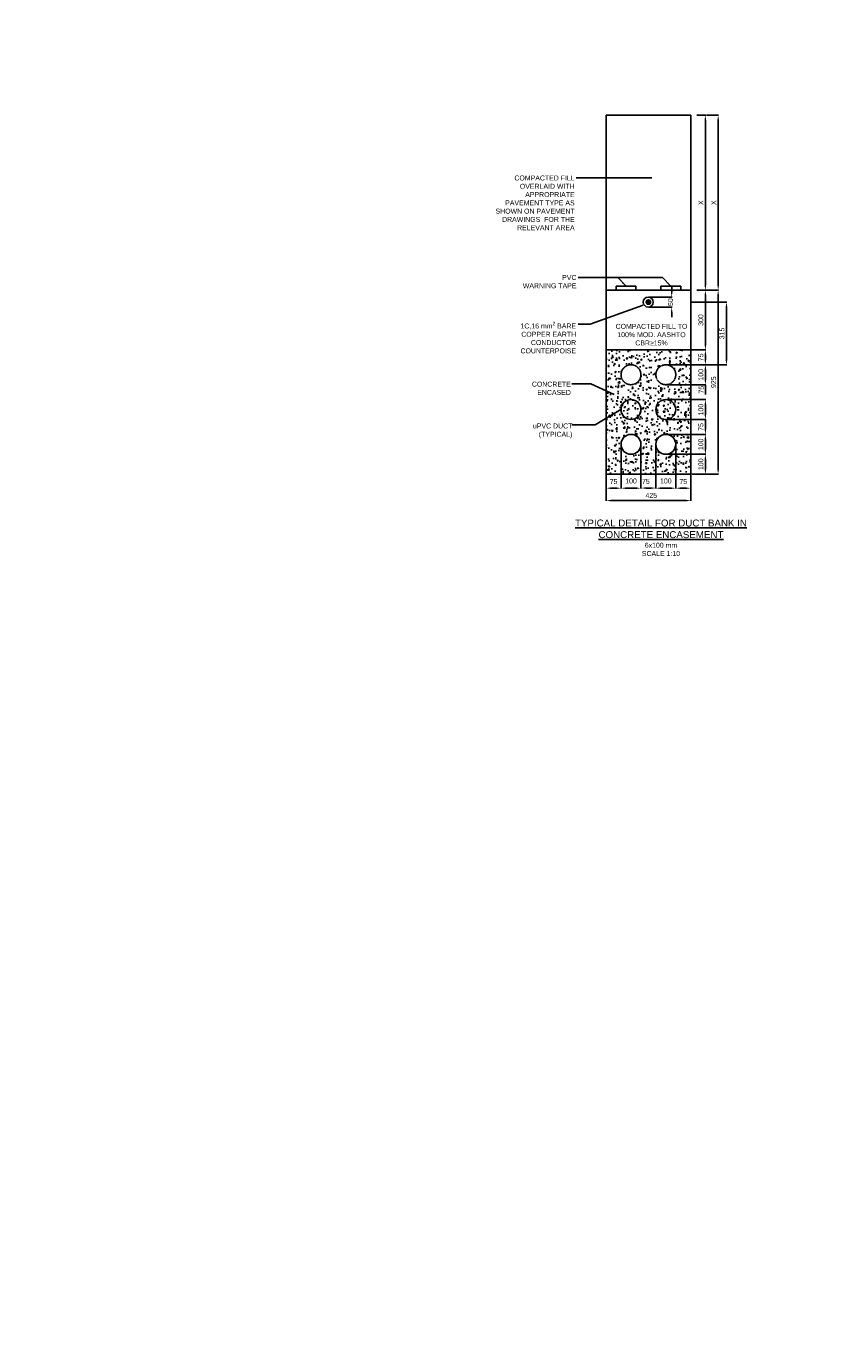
# Model space of a CAD drawing. Header units: metres. Extents: x -4024927 to 10167049, y -539908 to 13839353.
# Tile 71 of 211: x 1377695 to 1381662, y -126878 to -120247. Entities that reach past the tile are written whole.
import ezdxf

# ---------------------------------------------------------------- set-up
doc = ezdxf.new("R2010")
doc.units = ezdxf.units.M
doc.linetypes.add('CONTIUOUS', pattern=[0])
doc.linetypes.add('DASHED', pattern=[0.75, 0.5, -0.25])
for name, color, linetype in [('B-3-E-AF09$0$e-anno-daro', 40, 'Continuous'), ('B-3-E-AF09$0$E-ANNO-T080', 2, 'Continuous'), ('B-3-E-AF09$0$e-anno-t175', 214, 'Continuous'), ('B-3-E-AF09$0$E-DETL-DIM', 1, 'Continuous'), ('B-3-E-AF09$0$E-DETL-PATT', 10, 'Continuous'), ('B-3-E-AF09$0$EL2', 2, 'Continuous'), ('B-3-E-AF09$0$EL3', 3, 'Continuous'), ('B-3-E-AF09$0$EL4', 4, 'Continuous'), ('B-3-E-AF09$0$EL7', 7, 'Continuous'), ('EL-AGLI-EQUP-PAPI-N-RefEdit0', 1, 'CONTIUOUS')]:
    doc.layers.add(name, color=color, linetype=linetype)
doc.styles.add('Arial', font='arial.ttf')
doc.styles.add('B-3-E-AF09$0$E175', font='verdana.ttf', dxfattribs={"height": 400.001})
doc.styles.add('B-3-E-AF09$0$L100', font='arial.ttf')
doc.dimstyles.new('B-3-E-AF09$0$E-DETAIL', dxfattribs={"dimtxt": 200, "dimasz": 175, "dimexe": 0.18, "dimexo": 0.5, "dimgap": 50, "dimtad": 1, "dimdec": 0, "dimlfac": 0.1, "dimzin": 0, "dimdsep": 46, "dimtxsty": 'B-3-E-AF09$0$L100', "dimcen": 0, "dimadec": 0, "dimazin": 0, "dimtfac": 1, "dimtdec": 0, "dimtofl": 0, "dimtmove": 2, "dimatfit": 3, "dimfxl": 1, "dimtolj": 1, "dimtzin": 0, "dimarcsym": 0})

# ---------------------------------------------------------------- blocks, each defined once
blk = doc.blocks.new('*D270')
at = {"layer": 'B-3-E-AF09$0$E-DETL-DIM', "color": 2, "linetype": 'Continuous', "lineweight": -2, "transparency": 16777216}
for p, q in [((1381063.8, -121573.1), (1381109.4, -121573.1)), ((1381107.6, -121848.1), (1381107.6, -121598.1)), ((1381038.8, -121873.1), (1381109.4, -121873.1))]:
    blk.add_line(p, q, dxfattribs=at)
at = {"layer": 'B-3-E-AF09$0$E-DETL-DIM', "color": 2, "linetype": 'Continuous', "transparency": 16777216}
for points in [[(1381103.5, -121598.1), (1381111.8, -121598.1), (1381107.6, -121573.1)], [(1381103.5, -121848.1), (1381111.8, -121848.1), (1381107.6, -121873.1)]]:
    blk.add_solid(points, dxfattribs=at)
at = {"layer": 'Defpoints', "color": 0, "linetype": 'Continuous', "transparency": 16777216}
for p in [(1381058.8, -121573.1), (1381107.6, -121573.1), (1381033.8, -121873.1, 132.2)]:
    blk.add_point(p, dxfattribs=at)
at = {"layer": 'B-3-E-AF09$0$E-DETL-DIM', "color": 2, "linetype": 'Continuous', "transparency": 16777216, "insert": (1381084.9, -121723.1), "char_height": 25, "attachment_point": 5, "rotation": 90, "style": 'Arial'}
blk.add_mtext('\\A1;300', dxfattribs=at)
blk = doc.blocks.new('*D271')
at = {"layer": 'B-3-E-AF09$0$E-DETL-DIM', "color": 2, "linetype": 'Continuous', "lineweight": -2, "transparency": 16777216}
for p, q in [((1380913.8, -121948.1), (1381109.4, -121948.1)), ((1381107.6, -121973.1), (1381107.6, -122023.1)), ((1380913.8, -122048.1), (1381109.4, -122048.1))]:
    blk.add_line(p, q, dxfattribs=at)
at = {"layer": 'B-3-E-AF09$0$E-DETL-DIM', "color": 2, "linetype": 'Continuous', "transparency": 16777216}
for points in [[(1381103.5, -121973.1), (1381111.8, -121973.1), (1381107.6, -121948.1)], [(1381103.5, -122023.1), (1381111.8, -122023.1), (1381107.6, -122048.1)]]:
    blk.add_solid(points, dxfattribs=at)
at = {"layer": 'Defpoints', "color": 0, "linetype": 'Continuous', "transparency": 16777216}
for p in [(1380908.8, -121948.1), (1380908.8, -122048.1), (1381107.6, -122048.1)]:
    blk.add_point(p, dxfattribs=at)
at = {"layer": 'B-3-E-AF09$0$E-DETL-DIM', "color": 2, "linetype": 'Continuous', "transparency": 16777216, "insert": (1381084.9, -121998.1), "char_height": 25, "attachment_point": 5, "rotation": 90, "style": 'Arial'}
blk.add_mtext('\\A1;100', dxfattribs=at)
blk = doc.blocks.new('*D272')
at = {"layer": 'B-3-E-AF09$0$E-DETL-DIM', "color": 2, "linetype": 'Continuous', "lineweight": -2, "transparency": 16777216}
for p, q in [((1381107.6, -122023.1), (1381107.6, -121998.1)), ((1380913.8, -122048.1), (1381109.4, -122048.1)), ((1380913.8, -122123.1), (1381109.4, -122123.1)), ((1381107.6, -122148.1), (1381107.6, -122173.1))]:
    blk.add_line(p, q, dxfattribs=at)
at = {"layer": 'B-3-E-AF09$0$E-DETL-DIM', "color": 2, "linetype": 'Continuous', "transparency": 16777216}
for points in [[(1381103.5, -122023.1), (1381111.8, -122023.1), (1381107.6, -122048.1)], [(1381103.5, -122148.1), (1381111.8, -122148.1), (1381107.6, -122123.1)]]:
    blk.add_solid(points, dxfattribs=at)
at = {"layer": 'Defpoints', "color": 0, "linetype": 'Continuous', "transparency": 16777216}
for p in [(1380908.8, -122048.1, 132.2), (1381107.6, -122048.1), (1380908.8, -122123.1)]:
    blk.add_point(p, dxfattribs=at)
at = {"layer": 'B-3-E-AF09$0$E-DETL-DIM', "color": 2, "linetype": 'Continuous', "transparency": 16777216, "insert": (1381087.1, -122073.1), "char_height": 25, "attachment_point": 5, "rotation": 90, "style": 'Arial'}
blk.add_mtext('\\A1;75', dxfattribs=at)
blk = doc.blocks.new('*D273')
at = {"layer": 'B-3-E-AF09$0$E-DETL-DIM', "color": 2, "linetype": 'Continuous', "lineweight": -2, "transparency": 16777216}
for p, q in [((1381038.8, -121873.1), (1381109.4, -121873.1)), ((1380913.8, -121948.1), (1381109.4, -121948.1)), ((1381107.6, -121923.1), (1381107.6, -121898.1))]:
    blk.add_line(p, q, dxfattribs=at)
at = {"layer": 'B-3-E-AF09$0$E-DETL-DIM', "color": 2, "linetype": 'Continuous', "transparency": 16777216}
for points in [[(1381103.5, -121898.1), (1381111.8, -121898.1), (1381107.6, -121873.1)], [(1381103.5, -121923.1), (1381111.8, -121923.1), (1381107.6, -121948.1)]]:
    blk.add_solid(points, dxfattribs=at)
at = {"layer": 'Defpoints', "color": 0, "linetype": 'Continuous', "transparency": 16777216}
for p in [(1381033.8, -121873.1), (1381107.6, -121873.1), (1380908.8, -121948.1, 132.2)]:
    blk.add_point(p, dxfattribs=at)
at = {"layer": 'B-3-E-AF09$0$E-DETL-DIM', "color": 2, "linetype": 'Continuous', "transparency": 16777216, "insert": (1381084.9, -121910.6), "char_height": 25, "attachment_point": 5, "rotation": 90, "style": 'Arial'}
blk.add_mtext('\\A1;75', dxfattribs=at)
blk = doc.blocks.new('*D274')
at = {"layer": 'B-3-E-AF09$0$E-DETL-DIM', "color": 2, "linetype": 'Continuous', "lineweight": -2, "transparency": 16777216}
for p, q in [((1381112.4, -120693.3), (1381173.6, -120693.3)), ((1381171.8, -120718.3), (1381171.8, -121548.1)), ((1381102.8, -121573.1), (1381173.6, -121573.1))]:
    blk.add_line(p, q, dxfattribs=at)
at = {"layer": 'B-3-E-AF09$0$E-DETL-DIM', "color": 2, "linetype": 'Continuous', "transparency": 16777216}
for points in [[(1381167.7, -120718.3), (1381176, -120718.3), (1381171.8, -120693.3)], [(1381167.7, -121548.1), (1381176, -121548.1), (1381171.8, -121573.1)]]:
    blk.add_solid(points, dxfattribs=at)
at = {"layer": 'Defpoints', "color": 0, "linetype": 'Continuous', "transparency": 16777216}
for p in [(1381107.4, -120693.3), (1381097.8, -121573.1), (1381171.8, -121573.1)]:
    blk.add_point(p, dxfattribs=at)
at = {"layer": 'B-3-E-AF09$0$E-DETL-DIM', "color": 2, "linetype": 'Continuous', "transparency": 16777216, "insert": (1381149.3, -121133.2), "char_height": 25, "attachment_point": 5, "rotation": 90, "style": 'Arial'}
blk.add_mtext('\\A1;X', dxfattribs=at)
blk = doc.blocks.new('*D275')
at = {"layer": 'B-3-E-AF09$0$E-DETL-DIM', "color": 2, "linetype": 'Continuous', "lineweight": -2, "transparency": 16777216}
for p, q in [((1381063.8, -120693.3), (1381109.2, -120693.3)), ((1381107.4, -120718.3), (1381107.4, -121548.1)), ((1381063.8, -121573.1), (1381109.2, -121573.1))]:
    blk.add_line(p, q, dxfattribs=at)
at = {"layer": 'B-3-E-AF09$0$E-DETL-DIM', "color": 2, "linetype": 'Continuous', "transparency": 16777216}
for points in [[(1381103.2, -120718.3), (1381111.5, -120718.3), (1381107.4, -120693.3)], [(1381103.2, -121548.1), (1381111.5, -121548.1), (1381107.4, -121573.1)]]:
    blk.add_solid(points, dxfattribs=at)
at = {"layer": 'Defpoints', "color": 0, "linetype": 'Continuous', "transparency": 16777216}
for p in [(1381058.8, -120693.3, 264.4), (1381058.8, -121573.1), (1381107.4, -121573.1)]:
    blk.add_point(p, dxfattribs=at)
at = {"layer": 'B-3-E-AF09$0$E-DETL-DIM', "color": 2, "linetype": 'Continuous', "transparency": 16777216, "insert": (1381084.9, -121133.2), "char_height": 25, "attachment_point": 5, "rotation": 90, "style": 'Arial'}
blk.add_mtext('\\A1;X', dxfattribs=at)
blk = doc.blocks.new('*D276')
at = {"layer": 'B-3-E-AF09$0$E-DETL-DIM', "color": 2, "linetype": 'Continuous', "lineweight": -2, "transparency": 16777216}
for p, q in [((1381063.8, -121573.1), (1381173.6, -121573.1)), ((1381171.8, -122472.9), (1381171.8, -121598.1)), ((1381038.8, -122497.9), (1381173.6, -122497.9))]:
    blk.add_line(p, q, dxfattribs=at)
at = {"layer": 'B-3-E-AF09$0$E-DETL-DIM', "color": 2, "linetype": 'Continuous', "transparency": 16777216}
for points in [[(1381167.6, -121598.1), (1381176, -121598.1), (1381171.8, -121573.1)], [(1381167.6, -122472.9), (1381176, -122472.9), (1381171.8, -122497.9)]]:
    blk.add_solid(points, dxfattribs=at)
at = {"layer": 'Defpoints', "color": 0, "linetype": 'Continuous', "transparency": 16777216}
for p in [(1381058.8, -121573.1), (1381171.8, -121573.1), (1381033.8, -122497.9, 264.4)]:
    blk.add_point(p, dxfattribs=at)
at = {"layer": 'B-3-E-AF09$0$E-DETL-DIM', "color": 2, "linetype": 'Continuous', "transparency": 16777216, "insert": (1381149, -122035.5), "char_height": 25, "attachment_point": 5, "rotation": 90, "style": 'Arial'}
blk.add_mtext('\\A1;925', dxfattribs=at)
blk = doc.blocks.new('*D277')
at = {"layer": 'B-3-E-AF09$0$E-DETL-DIM', "color": 2, "linetype": 'Continuous', "lineweight": -2, "transparency": 16777216}
for p, q in [((1380913.8, -122123.1), (1381109.4, -122123.1)), ((1381107.6, -122148.1), (1381107.6, -122198.1)), ((1380913.8, -122223.1), (1381109.4, -122223.1))]:
    blk.add_line(p, q, dxfattribs=at)
at = {"layer": 'B-3-E-AF09$0$E-DETL-DIM', "color": 2, "linetype": 'Continuous', "transparency": 16777216}
for points in [[(1381103.5, -122148.1), (1381111.8, -122148.1), (1381107.6, -122123.1)], [(1381103.5, -122198.1), (1381111.8, -122198.1), (1381107.6, -122223.1)]]:
    blk.add_solid(points, dxfattribs=at)
at = {"layer": 'Defpoints', "color": 0, "linetype": 'Continuous', "transparency": 16777216}
for p in [(1380908.8, -122123.1), (1380908.8, -122223.1), (1381107.6, -122223.1)]:
    blk.add_point(p, dxfattribs=at)
at = {"layer": 'B-3-E-AF09$0$E-DETL-DIM', "color": 2, "linetype": 'Continuous', "transparency": 16777216, "insert": (1381084.9, -122173.1), "char_height": 25, "attachment_point": 5, "rotation": 90, "style": 'Arial'}
blk.add_mtext('\\A1;100', dxfattribs=at)
blk = doc.blocks.new('*D278')
at = {"layer": 'B-3-E-AF09$0$E-DETL-DIM', "color": 2, "linetype": 'Continuous', "lineweight": -2, "transparency": 16777216}
for p, q in [((1380858.8, -122350.1), (1380858.8, -122570.2)), ((1380958.8, -122348.5), (1380958.8, -122570.2)), ((1380933.8, -122568.4), (1380883.8, -122568.4))]:
    blk.add_line(p, q, dxfattribs=at)
at = {"layer": 'B-3-E-AF09$0$E-DETL-DIM', "color": 2, "linetype": 'Continuous', "transparency": 16777216}
for points in [[(1380883.8, -122564.2), (1380883.8, -122572.6), (1380858.8, -122568.4)], [(1380933.8, -122564.2), (1380933.8, -122572.6), (1380958.8, -122568.4)]]:
    blk.add_solid(points, dxfattribs=at)
at = {"layer": 'Defpoints', "color": 0, "linetype": 'Continuous', "transparency": 16777216}
for p in [(1380858.8, -122345.1, 132.2), (1380958.8, -122343.5, 132.2), (1380858.8, -122568.4)]:
    blk.add_point(p, dxfattribs=at)
at = {"layer": 'B-3-E-AF09$0$E-DETL-DIM', "color": 2, "linetype": 'Continuous', "transparency": 16777216, "insert": (1380908.8, -122532.2), "char_height": 25, "attachment_point": 5, "style": 'Arial'}
blk.add_mtext('\\A1;100', dxfattribs=at)
blk = doc.blocks.new('*D279')
at = {"layer": 'B-3-E-AF09$0$E-DETL-DIM', "color": 2, "linetype": 'Continuous', "lineweight": -2, "transparency": 16777216}
for p, q in [((1380608.7, -122348.6), (1380608.7, -122570.2)), ((1380683.8, -122498.6), (1380683.8, -122570.2)), ((1380658.8, -122568.4), (1380633.7, -122568.4))]:
    blk.add_line(p, q, dxfattribs=at)
at = {"layer": 'B-3-E-AF09$0$E-DETL-DIM', "color": 2, "linetype": 'Continuous', "transparency": 16777216}
for points in [[(1380633.7, -122564.2), (1380633.7, -122572.6), (1380608.7, -122568.4)], [(1380658.8, -122564.2), (1380658.8, -122572.6), (1380683.8, -122568.4)]]:
    blk.add_solid(points, dxfattribs=at)
at = {"layer": 'Defpoints', "color": 0, "linetype": 'Continuous', "transparency": 16777216}
for p in [(1380608.7, -122343.6, 132.2), (1380683.8, -122493.6), (1380608.7, -122568.4)]:
    blk.add_point(p, dxfattribs=at)
at = {"layer": 'B-3-E-AF09$0$E-DETL-DIM', "color": 2, "linetype": 'Continuous', "transparency": 16777216, "insert": (1380646.2, -122535.3), "char_height": 25, "attachment_point": 5, "style": 'Arial'}
blk.add_mtext('\\A1;75', dxfattribs=at)
blk = doc.blocks.new('*D280')
at = {"layer": 'B-3-E-AF09$0$E-DETL-DIM', "color": 2, "linetype": 'Continuous', "lineweight": -2, "transparency": 16777216}
for p, q in [((1380683.8, -122350.1), (1380683.8, -122570.2)), ((1380783.8, -122348.6), (1380783.8, -122570.2)), ((1380758.8, -122568.4), (1380708.8, -122568.4))]:
    blk.add_line(p, q, dxfattribs=at)
at = {"layer": 'B-3-E-AF09$0$E-DETL-DIM', "color": 2, "linetype": 'Continuous', "transparency": 16777216}
for points in [[(1380708.8, -122564.2), (1380708.8, -122572.6), (1380683.8, -122568.4)], [(1380758.8, -122564.2), (1380758.8, -122572.6), (1380783.8, -122568.4)]]:
    blk.add_solid(points, dxfattribs=at)
at = {"layer": 'Defpoints', "color": 0, "linetype": 'Continuous', "transparency": 16777216}
for p in [(1380683.8, -122345.1, 132.2), (1380783.8, -122343.6, 132.2), (1380683.8, -122568.4)]:
    blk.add_point(p, dxfattribs=at)
at = {"layer": 'B-3-E-AF09$0$E-DETL-DIM', "color": 2, "linetype": 'Continuous', "transparency": 16777216, "insert": (1380733.8, -122532.2), "char_height": 25, "attachment_point": 5, "style": 'Arial'}
blk.add_mtext('\\A1;100', dxfattribs=at)
blk = doc.blocks.new('*D281')
at = {"layer": 'B-3-E-AF09$0$E-DETL-DIM', "color": 2, "linetype": 'Continuous', "lineweight": -2, "transparency": 16777216}
for p, q in [((1380783.7, -122347.9), (1380783.7, -122569.5)), ((1380858.7, -122347.9), (1380858.7, -122569.5)), ((1380833.7, -122567.7), (1380808.7, -122567.7))]:
    blk.add_line(p, q, dxfattribs=at)
at = {"layer": 'B-3-E-AF09$0$E-DETL-DIM', "color": 2, "linetype": 'Continuous', "transparency": 16777216}
for points in [[(1380808.7, -122563.6), (1380808.7, -122571.9), (1380783.7, -122567.7)], [(1380833.7, -122563.6), (1380833.7, -122571.9), (1380858.7, -122567.7)]]:
    blk.add_solid(points, dxfattribs=at)
at = {"layer": 'Defpoints', "color": 0, "linetype": 'Continuous', "transparency": 16777216}
for p in [(1380783.7, -122342.9, 132.2), (1380858.7, -122342.9), (1380783.7, -122567.7)]:
    blk.add_point(p, dxfattribs=at)
at = {"layer": 'B-3-E-AF09$0$E-DETL-DIM', "color": 2, "linetype": 'Continuous', "transparency": 16777216, "insert": (1380808.7, -122534.4), "char_height": 25, "attachment_point": 5, "style": 'Arial'}
blk.add_mtext('\\A1;75', dxfattribs=at)
blk = doc.blocks.new('*D282')
at = {"layer": 'B-3-E-AF09$0$E-DETL-DIM', "color": 2, "linetype": 'Continuous', "lineweight": -2, "transparency": 16777216}
for p, q in [((1380913.8, -122223.1), (1381109.4, -122223.1)), ((1381107.6, -122272.9), (1381107.6, -122248.1)), ((1380913.8, -122297.9), (1381109.4, -122297.9))]:
    blk.add_line(p, q, dxfattribs=at)
at = {"layer": 'B-3-E-AF09$0$E-DETL-DIM', "color": 2, "linetype": 'Continuous', "transparency": 16777216}
for points in [[(1381103.5, -122248.1), (1381111.8, -122248.1), (1381107.6, -122223.1)], [(1381103.5, -122272.9), (1381111.8, -122272.9), (1381107.6, -122297.9)]]:
    blk.add_solid(points, dxfattribs=at)
at = {"layer": 'Defpoints', "color": 0, "linetype": 'Continuous', "transparency": 16777216}
for p in [(1380908.8, -122223.1, 132.2), (1381107.6, -122223.1), (1380908.8, -122297.9, 132.2)]:
    blk.add_point(p, dxfattribs=at)
at = {"layer": 'B-3-E-AF09$0$E-DETL-DIM', "color": 2, "linetype": 'Continuous', "transparency": 16777216, "insert": (1381084.9, -122260.5), "char_height": 25, "attachment_point": 5, "rotation": 90, "style": 'Arial'}
blk.add_mtext('\\A1;75', dxfattribs=at)
blk = doc.blocks.new('*D283')
at = {"layer": 'B-3-E-AF09$0$E-DETL-DIM', "color": 2, "linetype": 'Continuous', "lineweight": -2, "transparency": 16777216}
for p, q in [((1380913.8, -122297.9), (1381109.4, -122297.9)), ((1381107.6, -122322.9), (1381107.6, -122372.9)), ((1380913.8, -122397.9), (1381109.4, -122397.9))]:
    blk.add_line(p, q, dxfattribs=at)
at = {"layer": 'B-3-E-AF09$0$E-DETL-DIM', "color": 2, "linetype": 'Continuous', "transparency": 16777216}
for points in [[(1381103.5, -122322.9), (1381111.8, -122322.9), (1381107.6, -122297.9)], [(1381103.5, -122372.9), (1381111.8, -122372.9), (1381107.6, -122397.9)]]:
    blk.add_solid(points, dxfattribs=at)
at = {"layer": 'Defpoints', "color": 0, "linetype": 'Continuous', "transparency": 16777216}
for p in [(1380908.8, -122297.9), (1380908.8, -122397.9), (1381107.6, -122397.9)]:
    blk.add_point(p, dxfattribs=at)
at = {"layer": 'B-3-E-AF09$0$E-DETL-DIM', "color": 2, "linetype": 'Continuous', "transparency": 16777216, "insert": (1381084.9, -122347.9), "char_height": 25, "attachment_point": 5, "rotation": 90, "style": 'Arial'}
blk.add_mtext('\\A1;100', dxfattribs=at)
blk = doc.blocks.new('*D284')
at = {"layer": 'B-3-E-AF09$0$E-DETL-DIM', "color": 2, "linetype": 'Continuous', "lineweight": -2, "transparency": 16777216}
for p, q in [((1380913.8, -122397.9), (1381109.4, -122397.9)), ((1381107.6, -122422.9), (1381107.6, -122472.9)), ((1381038.8, -122497.9), (1381109.4, -122497.9))]:
    blk.add_line(p, q, dxfattribs=at)
at = {"layer": 'B-3-E-AF09$0$E-DETL-DIM', "color": 2, "linetype": 'Continuous', "transparency": 16777216}
for points in [[(1381103.5, -122422.9), (1381111.8, -122422.9), (1381107.6, -122397.9)], [(1381103.5, -122472.9), (1381111.8, -122472.9), (1381107.6, -122497.9)]]:
    blk.add_solid(points, dxfattribs=at)
at = {"layer": 'Defpoints', "color": 0, "linetype": 'Continuous', "transparency": 16777216}
for p in [(1380908.8, -122397.9), (1381033.8, -122497.9, 132.2), (1381107.6, -122497.9)]:
    blk.add_point(p, dxfattribs=at)
at = {"layer": 'B-3-E-AF09$0$E-DETL-DIM', "color": 2, "linetype": 'Continuous', "transparency": 16777216, "insert": (1381084.9, -122447.9), "char_height": 25, "attachment_point": 5, "rotation": 90, "style": 'Arial'}
blk.add_mtext('\\A1;100', dxfattribs=at)
blk = doc.blocks.new('*D285')
at = {"layer": 'B-3-E-AF09$0$E-DETL-DIM', "color": 2, "linetype": 'Continuous', "lineweight": -2, "transparency": 16777216}
for p, q in [((1381038.8, -121633.1), (1381215.4, -121633.1)), ((1381213.6, -121923.1), (1381213.6, -121658.1)), ((1381033.8, -121948.1), (1381215.4, -121948.1))]:
    blk.add_line(p, q, dxfattribs=at)
at = {"layer": 'B-3-E-AF09$0$E-DETL-DIM', "color": 2, "linetype": 'Continuous', "transparency": 16777216}
for points in [[(1381209.4, -121658.1), (1381217.7, -121658.1), (1381213.6, -121633.1)], [(1381209.4, -121923.1), (1381217.7, -121923.1), (1381213.6, -121948.1)]]:
    blk.add_solid(points, dxfattribs=at)
at = {"layer": 'Defpoints', "color": 0, "linetype": 'Continuous', "transparency": 16777216}
for p in [(1381033.8, -121633.1, -264.4), (1381213.6, -121633.1), (1381028.8, -121948.1, -132.2)]:
    blk.add_point(p, dxfattribs=at)
at = {"layer": 'B-3-E-AF09$0$E-DETL-DIM', "color": 2, "linetype": 'Continuous', "transparency": 16777216, "insert": (1381190.8, -121790.6), "char_height": 25, "attachment_point": 5, "rotation": 90, "style": 'Arial'}
blk.add_mtext('\\A1;315', dxfattribs=at)
blk = doc.blocks.new('*D141')
at = {"layer": 'B-3-E-AF09$0$E-DETL-DIM', "color": 2, "linetype": 'Continuous', "lineweight": -2, "transparency": 16777216}
for p, q in [((1380825.3, -121608.1), (1380940.1, -121608.1)), ((1380938.3, -121583.1), (1380938.3, -121558.1)), ((1380825.3, -121658.1), (1380940.1, -121658.1)), ((1380938.3, -121683.1), (1380938.3, -121708.1))]:
    blk.add_line(p, q, dxfattribs=at)
at = {"layer": 'B-3-E-AF09$0$E-DETL-DIM', "color": 2, "linetype": 'Continuous', "transparency": 16777216}
for points in [[(1380934.2, -121583.1), (1380942.5, -121583.1), (1380938.3, -121608.1)], [(1380934.2, -121683.1), (1380942.5, -121683.1), (1380938.3, -121658.1)]]:
    blk.add_solid(points, dxfattribs=at)
at = {"layer": 'Defpoints', "color": 0, "linetype": 'Continuous', "transparency": 16777216}
for p in [(1380820.3, -121608.1), (1380938.3, -121608.1), (1380820.3, -121658.1)]:
    blk.add_point(p, dxfattribs=at)
at = {"layer": 'B-3-E-AF09$0$E-DETL-DIM', "color": 2, "linetype": 'Continuous', "transparency": 16777216, "insert": (1380932.2, -121633.1), "char_height": 25, "attachment_point": 5, "rotation": 90, "style": 'Arial'}
blk.add_mtext('\\A1;50', dxfattribs=at)
blk = doc.blocks.new('*D142')
at = {"layer": 'B-3-E-AF09$0$E-DETL-DIM', "color": 2, "linetype": 'Continuous', "lineweight": -2, "transparency": 16777216}
for p, q in [((1380608.7, -122502.9), (1380608.7, -122632.5)), ((1381033.7, -122502.9), (1381033.7, -122632.5)), ((1381008.7, -122630.7), (1380633.7, -122630.7))]:
    blk.add_line(p, q, dxfattribs=at)
at = {"layer": 'B-3-E-AF09$0$E-DETL-DIM', "color": 2, "linetype": 'Continuous', "transparency": 16777216}
for points in [[(1380633.7, -122626.5), (1380633.7, -122634.9), (1380608.7, -122630.7)], [(1381008.7, -122626.5), (1381008.7, -122634.9), (1381033.7, -122630.7)]]:
    blk.add_solid(points, dxfattribs=at)
at = {"layer": 'Defpoints', "color": 0, "linetype": 'Continuous', "transparency": 16777216}
for p in [(1380608.7, -122497.9, 132.2), (1381033.7, -122497.9, 132.2), (1380608.7, -122630.7)]:
    blk.add_point(p, dxfattribs=at)
at = {"layer": 'B-3-E-AF09$0$E-DETL-DIM', "color": 2, "linetype": 'Continuous', "transparency": 16777216, "insert": (1380835.6, -122604.9), "char_height": 25, "attachment_point": 5, "style": 'Arial'}
blk.add_mtext('\\A1;425', dxfattribs=at)
blk = doc.blocks.new('*D143')
at = {"layer": 'B-3-E-AF09$0$E-DETL-DIM', "color": 2, "linetype": 'Continuous', "lineweight": -2, "transparency": 16777216}
for p, q in [((1380958.8, -122348.6), (1380958.8, -122570.2)), ((1381033.8, -122502.9), (1381033.8, -122570.2)), ((1381008.8, -122568.4), (1380983.8, -122568.4))]:
    blk.add_line(p, q, dxfattribs=at)
at = {"layer": 'B-3-E-AF09$0$E-DETL-DIM', "color": 2, "linetype": 'Continuous', "transparency": 16777216}
for points in [[(1380983.8, -122564.2), (1380983.8, -122572.6), (1380958.8, -122568.4)], [(1381008.8, -122564.2), (1381008.8, -122572.6), (1381033.8, -122568.4)]]:
    blk.add_solid(points, dxfattribs=at)
at = {"layer": 'Defpoints', "color": 0, "linetype": 'Continuous', "transparency": 16777216}
for p in [(1380958.8, -122343.6, 132.2), (1381033.8, -122497.9, -132.2), (1380958.8, -122568.4)]:
    blk.add_point(p, dxfattribs=at)
at = {"layer": 'B-3-E-AF09$0$E-DETL-DIM', "color": 2, "linetype": 'Continuous', "transparency": 16777216, "insert": (1380996.3, -122535.3), "char_height": 25, "attachment_point": 5, "style": 'Arial'}
blk.add_mtext('\\A1;75', dxfattribs=at)

msp = doc.modelspace()

# ---------------------------------------------------------------- hatches: boundary and pattern name
at = {"layer": 'B-3-E-AF09$0$E-DETL-PATT', "linetype": 'Continuous'}
h = msp.add_hatch(dxfattribs=at)
h.set_pattern_fill('AR-CONC,_O', color=252, scale=10)
h.set_pattern_definition([(50, (1364698.57, -120812.686), (71.72602, -6.27521), [7.5, -82.5]), (355, (1364698.57, -120812.686), (-13.87513, 75.2192), [6, -66]), (100.4514, (1364704.55, -120813.21), (57.85094, 68.94395), [6.37402, -70.1142]), (46.1842, (1364698.57, -120792.69), (106.7241, -16.5519), [11.25, -123.75]), (96.6356, (1364707.47, -120794.07), (93.4663, 97.4118), [9.561, -105.1713]), (351.1842, (1364698.57, -120792.69), (93.4662, 97.41186), [9, -99]), (21, (1364708.57, -120797.686), (59.6907, -40.26189), [7.5, -82.5]), (326, (1364708.57, -120797.686), (24.33153, 72.515), [6, -66]), (71.4514, (1364713.55, -120801.04), (84.02226, 32.25305), [6.37402, -70.1142]), (37.5, (1364698.573, -120812.686), (1.215986, 33.289385), [0, -65.2, 0, -67, 0, -66.25]), (7.5, (1364698.573, -120812.686), (26.30695, 39.44117), [0, -38.2, 0, -63.7, 0, -25.25]), (327.5, (1364676.273, -120812.686), (53.382244, -2.255487), [0, -25, 0, -78, 0, -103.5]), (317.5, (1364666.273, -120812.686), (58.31862, 10.0105), [0, -32.5, 0, -51.8, 0, -73.5])])
h.paths.add_polyline_path([(1380608.74, -121873.12), (1381033.74, -121873.12), (1381033.76, -122497.9), (1380608.76, -122497.9)])
edge = h.paths.add_edge_path(flags=16)
edge.add_arc((1380733.74, -121998.12), 50, 0, 360)
edge = h.paths.add_edge_path(flags=16)
edge.add_arc((1380908.74, -121998.12), 50, 0, 360)
edge = h.paths.add_edge_path(flags=16)
edge.add_arc((1380908.79, -122347.9), 50, 0, 360)
edge = h.paths.add_edge_path(flags=16)
edge.add_arc((1380733.74, -122347.9), 50, 0, 360)

# ---------------------------------------------------------------- linework, layer by layer
at = {"layer": 'B-3-E-AF09$0$E-DETL-DIM', "color": 2, "linetype": 'Continuous'}
for p, q in [((1381107.66, -122098.12), (1381107.66, -122048.12)), ((1381107.66, -122273.12), (1381107.66, -122223.12))]:
    msp.add_line(p, q, dxfattribs=at)
at = {"layer": 'B-3-E-AF09$0$EL2', "color": 4, "linetype": 'Continuous'}
for p, q in [((1380608.74, -121573.12, 132.19), (1381033.79, -121573.12, 132.19)), ((1380608.74, -121873.12, 132.19), (1381033.79, -121873.12, 132.19))]:
    msp.add_line(p, q, dxfattribs=at)
at = {"layer": 'B-3-E-AF09$0$EL2', "color": 4, "linetype": 'Continuous', "elevation": 132.19}
msp.add_lwpolyline([(1380608.74, -120693.31), (1381033.79, -120693.31), (1381033.79, -122497.9), (1380608.74, -122497.9)], close=True, dxfattribs=at)
at = {"layer": 'B-3-E-AF09$0$EL3', "linetype": 'Continuous', "const_width": 15, "elevation": 132.19}
msp.add_lwpolyline([(1380813.71, -121633.12, 1), (1380828.71, -121633.12, 1)], format="xyb", close=True, dxfattribs=at)
at = {"layer": 'B-3-E-AF09$0$EL3', "linetype": 'Continuous'}
msp.add_circle((1380820.25, -121633.12, 132.19), 25, dxfattribs=at)
at = {"layer": 'B-3-E-AF09$0$EL4', "linetype": 'Continuous'}
for points, elevation in [([(1380658.74, -121553.16), (1380758.74, -121553.16), (1380758.74, -121573.12), (1380658.74, -121573.12)], 264.37), ([(1380983.74, -121553.16), (1380883.74, -121553.16), (1380883.74, -121573.12), (1380983.74, -121573.12)], 132.19)]:
    msp.add_lwpolyline(points, close=True, dxfattribs=dict(at, elevation=elevation))
at = {"layer": 'B-3-E-AF09$0$EL7', "color": 3, "linetype": 'DASHED', "ltscale": 0.5}
for centre in [(1380733.74, -121998.12, 132.19), (1380908.79, -121998.12, 132.19)]:
    msp.add_circle(centre, 50, dxfattribs=at)
at = {"layer": 'B-3-E-AF09$0$EL7', "color": 3, "linetype": 'Continuous'}
for centre in [(1380733.74, -122173.12, 132.19), (1380908.79, -122173.12, 132.19), (1380733.74, -122347.9, 264.37), (1380908.79, -122347.9, 264.37)]:
    msp.add_circle(centre, 50, dxfattribs=at)
at = {"layer": 'EL-AGLI-EQUP-PAPI-N-RefEdit0'}
msp.add_arc((3071061.1, 6743365.78), 7095987.63, 260.537675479, 260.537675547, dxfattribs=at)

# ---------------------------------------------------------------- texts
at = {"layer": 'B-3-E-AF09$0$E-ANNO-T080', "color": 2, "ltscale": 0.5, "char_height": 25, "style": 'Arial'}
for s, insert, width, attachment_point in [('\\pxqr;{\\fArial|b0|i0|c0|p34;COMPACTED FILL OVERLAID WITH APPROPRIATE PAVEMENT TYPE AS SHOWN ON PAVEMENT DRAWINGS  FOR THE RELEVANT AREA}', (1380024.5, -120996.57, 0), 426.0753, 1), ('\\pxqr;{\\fArial|b0|i0|c0|p34;PVC\\P WARNING TAPE}', (1380186.41, -121496.71, 0), 273.2539, 1), ('\\A1;\\pxqr;1C,16 mm{\\H0.7x;\\S2^ ;\\H1.42857x; BARE COPPER EARTH CONDUCTOR COUNTERPOISE}', (1380104.77, -121732.02, 0), 353.039, 1), ('COMPACTED FILL TO 100% MOD. AASHTO CBR≥15%', (1380836.69, -121742.45, 396.56), 366.4204, 2), ('\\pxqr;{\\fArial|b0|i0|c0|p34;CONCRETE ENCASED}', (1380242.13, -122032.86, 0), 189.3889, 1), ('\\pxqr;{\\fArial|b0|i0|c0|p34;uPVC DUCT (TYPICAL)}', (1380240, -122243.08, 0), 198.959, 1)]:
    msp.add_mtext(s, dxfattribs=dict(at, insert=insert, width=width, attachment_point=attachment_point))
at = {"layer": 'B-3-E-AF09$0$e-anno-t175', "color": 3, "ltscale": 0.5, "insert": (1380884.35, -122725.94, 528.74), "char_height": 35, "width": 1070.3487, "attachment_point": 2, "style": 'B-3-E-AF09$0$E175'}
msp.add_mtext('{\\fArial|b0|i0|c0|p34;\\LTYPICAL DETAIL FOR DUCT BANK IN CONCRETE ENCASEMENT \\l\\P\\H0.71429x;\\C2;6x100 mm \\P\\C1;SCALE 1:10}', dxfattribs=at)

# ---------------------------------------------------------------- dimensions: what is measured, and where the dimension line sits
at = {"layer": 'B-3-E-AF09$0$E-DETL-DIM', "color": 2, "linetype": 'Continuous'}
for base, p1, p2, picture, middle in [((1381107.36, -121573.12), (1381058.79, -120693.31, 264.37), (1381058.79, -121573.12), '*D275', (1381084.86, -121133.22)), ((1381171.83, -121573.12), (1381107.36, -120693.31), (1381097.78, -121573.12), '*D274', (1381149.33, -121133.22))]:
    dim = msp.add_linear_dim(base=base, p1=p1, p2=p2, angle=270, text='X', dimstyle='B-3-E-AF09$0$E-DETAIL', override={"dimscale": 10, "dimtxt": 2.5, "dimasz": 2.5, "dimgap": 1, "dimlfac": 1, "dimtxsty": 'Arial', "dimclrd": 2, "dimclre": 2, "dimclrt": 2}, dxfattribs=at)
    dim.commit()
    dim.dimension.update_dxf_attribs({"geometry": picture, "text_midpoint": middle})
for base, p1, p2, picture, middle in [((1380938.33, -121608.12, 132.19), (1380820.25, -121658.12, 132.19), (1380820.25, -121608.12, 132.19), '*D141', (1380932.15, -121633.12, 132.19)), ((1381107.64, -122048.12), (1380908.79, -122123.12), (1380908.79, -122048.12, 132.19), '*D272', (1381087.14, -122073.12))]:
    dim = msp.add_linear_dim(base=base, p1=p1, p2=p2, angle=90, dimstyle='B-3-E-AF09$0$E-DETAIL', override={"dimscale": 10, "dimtxt": 2.5, "dimasz": 2.5, "dimgap": 1, "dimlfac": 1, "dimtxsty": 'Arial', "dimclrd": 2, "dimclre": 2, "dimclrt": 2}, dxfattribs=at)
    dim.commit()
    dim.dimension.update_dxf_attribs({"geometry": picture, "text_midpoint": middle, "dimtype": 160})
for base, p1, p2, angle, picture, middle in [((1381107.62, -121573.12), (1381033.79, -121873.12, 132.19), (1381058.79, -121573.12), 90, '*D270', (1381084.85, -121723.12)), ((1381171.81, -121573.12), (1381033.79, -122497.9, 264.37), (1381058.79, -121573.12), 90, '*D276', (1381149.05, -122035.51)), ((1381213.57, -121633.12, 132.19), (1381028.84, -121948.12, 0), (1381033.79, -121633.12, -132.19), 90, '*D285', (1381190.79, -121790.62, 132.19)), ((1381107.64, -121873.12), (1380908.79, -121948.12, 132.19), (1381033.84, -121873.12), 270, '*D273', (1381084.93, -121910.62)), ((1381107.64, -122048.12), (1380908.84, -121948.12), (1380908.84, -122048.12), 270, '*D271', (1381084.88, -121998.12)), ((1381107.64, -122223.12), (1380908.84, -122123.12), (1380908.84, -122223.12), 270, '*D277', (1381084.88, -122173.12)), ((1381107.64, -122223.12), (1380908.84, -122297.9, 132.19), (1380908.79, -122223.12, 132.19), 90, '*D282', (1381084.93, -122260.51)), ((1381107.64, -122397.9, 132.19), (1380908.84, -122297.9, 132.19), (1380908.84, -122397.9, 132.19), 270, '*D283', (1381084.88, -122347.9, 132.19)), ((1381107.64, -122497.9, 132.19), (1380908.84, -122397.9, 132.19), (1381033.79, -122497.9, 264.37), 270, '*D284', (1381084.88, -122447.9, 132.19))]:
    dim = msp.add_linear_dim(base=base, p1=p1, p2=p2, angle=angle, dimstyle='B-3-E-AF09$0$E-DETAIL', override={"dimscale": 10, "dimtxt": 2.5, "dimasz": 2.5, "dimgap": 1, "dimlfac": 1, "dimtxsty": 'Arial', "dimclrd": 2, "dimclre": 2, "dimclrt": 2}, dxfattribs=at)
    dim.commit()
    dim.dimension.update_dxf_attribs({"geometry": picture, "text_midpoint": middle})
for base, p1, p2, picture, middle in [((1380608.74, -122568.38, 264.37), (1380683.79, -122493.55, 264.37), (1380608.74, -122343.55, 396.56), '*D279', (1380646.24, -122535.25, 264.37)), ((1380683.79, -122568.4, 264.37), (1380783.79, -122343.56, 396.56), (1380683.79, -122345.13, 396.56), '*D280', (1380733.79, -122532.2, 264.37)), ((1380783.74, -122567.72, 264.37), (1380858.74, -122342.95, 264.37), (1380783.74, -122342.9, 396.56), '*D281', (1380808.74, -122534.38, 264.37)), ((1380858.79, -122568.38, 264.37), (1380958.79, -122343.54, 396.56), (1380858.79, -122345.12, 396.56), '*D278', (1380908.79, -122532.19, 264.37)), ((1380958.79, -122568.38, 264.37), (1381033.84, -122497.9, 132.19), (1380958.79, -122343.55, 396.56), '*D143', (1380996.29, -122535.25, 264.37)), ((1380608.74, -122630.71), (1381033.74, -122497.9, 132.19), (1380608.74, -122497.9, 132.19), '*D142', (1380835.64, -122604.94))]:
    dim = msp.add_linear_dim(base=base, p1=p1, p2=p2, dimstyle='B-3-E-AF09$0$E-DETAIL', override={"dimscale": 10, "dimtxt": 2.5, "dimasz": 2.5, "dimgap": 1, "dimlfac": 1, "dimtxsty": 'Arial', "dimclrd": 2, "dimclre": 2, "dimclrt": 2}, dxfattribs=at)
    dim.commit()
    dim.dimension.update_dxf_attribs({"geometry": picture, "text_midpoint": middle, "dimtype": 160})

# ---------------------------------------------------------------- leaders
at = {"layer": 'B-3-E-AF09$0$e-anno-daro', "color": 2, "linetype": 'Continuous'}
for points in [[(1380838.55, -121008.94, 132.19), (1380668.77, -121008.94, 132.19), (1380457.46, -121008.94, 132.19)], [(1380708.74, -121553.16, 264.37), (1380667.4, -121509.66, 264.37), (1380467.52, -121509.66, 264.37)], [(1380933.74, -121553.16, 132.19), (1380892.4, -121509.66, 132.19), (1380492.52, -121509.66, 132.19)], [(1380795.25, -121648.79, 264.37), (1380527.71, -121744.55, 264.37), (1380467.52, -121744.55, 264.37)], [(1380648.45, -122098.05, 132.19), (1380532.56, -122043.29, 132.19), (1380437.13, -122043.77, 132.19)], [(1380681.96, -122173.18, 132.19), (1380554.44, -122250.3, 132.19), (1380437.13, -122250.3, 132.19)]]:
    msp.add_leader(points, dimstyle='B-3-E-AF09$0$E-DETAIL', override={"dimscale": 10, "dimasz": 2.5}, dxfattribs=at)

doc.saveas('drawing.dxf')
